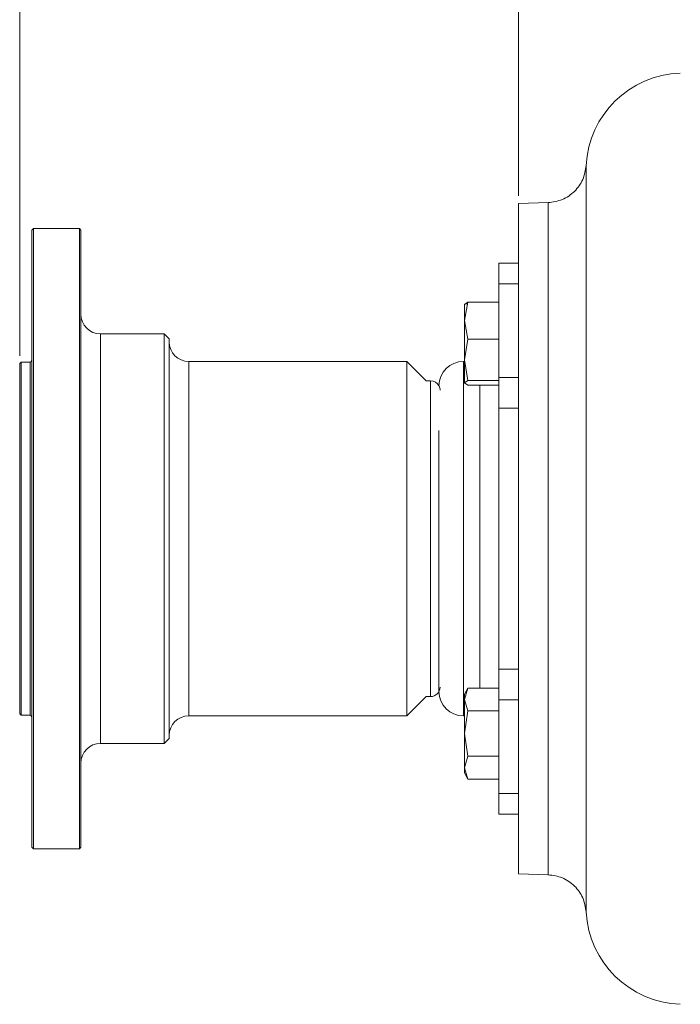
# Model space of a CAD drawing. Header units: inches. Extents: x 0.3 to 33.9, y 0.2 to 21.7.
# Tile 13 of 28: x 16.3 to 20.5, y 7.5 to 13.7. Entities that reach past the tile are written whole.
import ezdxf

# ---------------------------------------------------------------- set-up
doc = ezdxf.new("R2010")
doc.units = ezdxf.units.IN
doc.header["$MEASUREMENT"] = 0
doc.layers.add('SLD-0', color=7, linetype='Continuous', lineweight=15)
doc.styles.add('SLDTEXTSTYLE0', font='TXT', dxfattribs={"width": 0.75})
doc.dimstyles.new('SLDDIMSTYLE0', dxfattribs={"dimtxt": 0.25, "dimasz": 0.13, "dimexe": 0, "dimexo": 0.0625, "dimgap": 0.0625, "dimtad": 0, "dimtih": 1, "dimtoh": 1, "dimdec": 4, "dimrnd": 1e-09, "dimzin": 12, "dimdsep": 46, "dimtxsty": 'SLDTEXTSTYLE0', "dimsah": 1, "dimcen": 0.09, "dimadec": 0, "dimazin": 3, "dimtfac": 1, "dimtdec": 4, "dimtofl": 0, "dimtmove": 0, "dimatfit": 3, "dimfxl": 1, "dimfrac": 2, "dimtolj": 1, "dimtzin": 12, "dimarcsym": 0})

# ---------------------------------------------------------------- blocks, each defined once
blk = doc.blocks.new('*D19')
at = {"layer": 'SLD-0'}
for p, q in [((16.2904, 11.5966), (16.2904, 15.9238)), ((24.024, 12.2217), (24.024, 15.9238)), ((19.6781, 15.8356), (19.6273, 15.8356)), ((19.6273, 15.8356), (19.6273, 15.4387)), ((20.6363, 15.8356), (20.6871, 15.8356)), ((20.6871, 15.8356), (20.6871, 15.4387)), ((16.2904, 15.7988), (19.5386, 15.7988)), ((24.024, 15.7988), (20.7759, 15.7988)), ((19.6273, 15.4387), (19.6781, 15.4387)), ((20.6871, 15.4387), (20.6363, 15.4387))]:
    blk.add_line(p, q, dxfattribs=at)
for points in [[(16.2904, 15.7988), (16.4204, 15.7788), (16.4204, 15.8188)], [(24.024, 15.7988), (23.894, 15.8188), (23.894, 15.7788)]]:
    blk.add_solid(points, dxfattribs=at)
at = {"layer": 'SLD-0', "char_height": 0.25, "attachment_point": 1, "style": 'SLDTEXTSTYLE0'}
for s, insert in [('7.73', (19.7324, 16.2086, -0.4389)), ('196.4', (19.7416, 15.761, -0.4389))]:
    blk.add_mtext(s, dxfattribs=dict(at, insert=insert))
blk = doc.blocks.new('*D22')
at = {"layer": 'SLD-0'}
for p, q in [((19.456, 12.6125), (19.456, 14.6575)), ((24.024, 12.2217), (24.024, 14.6575)), ((21.2609, 14.5693), (21.2101, 14.5693)), ((21.2101, 14.5693), (21.2101, 14.1724)), ((22.2191, 14.5693), (22.2699, 14.5693)), ((22.2699, 14.5693), (22.2699, 14.1724)), ((19.456, 14.5325), (21.1213, 14.5325)), ((24.024, 14.5325), (22.3586, 14.5325)), ((21.2101, 14.1724), (21.2609, 14.1724)), ((22.2699, 14.1724), (22.2191, 14.1724))]:
    blk.add_line(p, q, dxfattribs=at)
for points in [[(19.456, 14.5325), (19.586, 14.5125), (19.586, 14.5525)], [(24.024, 14.5325), (23.894, 14.5525), (23.894, 14.5125)]]:
    blk.add_solid(points, dxfattribs=at)
at = {"layer": 'SLD-0', "char_height": 0.25, "attachment_point": 1, "style": 'SLDTEXTSTYLE0'}
for s, insert in [('4.57', (21.3152, 14.9423, -0.4389)), ('116.0', (21.3244, 14.4947, -0.4389))]:
    blk.add_mtext(s, dxfattribs=dict(at, insert=insert))

msp = doc.modelspace()

# ---------------------------------------------------------------- linework, layer by layer
at = {"color": 7, "linetype": 'Continuous', "lineweight": 15}
for p, q in [((19.64525, 12.5691), (19.45598, 12.56249)), ((19.45598, 12.56249), (19.45598, 11.97718)), ((16.37694, 12.40432), (16.36694, 12.39432)), ((16.36694, 8.54542), (16.36694, 12.39432)), ((16.66894, 12.40432), (16.37694, 12.40432)), ((16.37694, 12.40432), (16.37694, 8.53577)), ((16.67894, 12.39432), (16.66894, 12.40432)), ((16.66894, 8.46632), (16.66894, 12.40432)), ((16.67894, 12.39432), (16.67894, 8.47632)), ((19.45598, 12.18532), (19.33098, 12.18532)), ((19.33098, 12.18532), (19.33098, 12.05276)), ((19.45598, 12.05276), (19.33098, 12.05276)), ((19.33098, 12.05276), (19.33098, 11.45955)), ((19.45598, 11.97514), (19.45598, 11.9029)), ((19.11312, 11.9243), (19.11206, 11.92246)), ((19.13456, 11.93644), (19.11223, 11.81965)), ((19.11223, 11.9214), (19.13456, 11.93644)), ((19.11223, 11.81965), (19.11223, 11.92267)), ((19.11358, 11.92291), (19.13456, 11.92771)), ((19.33098, 11.93644), (19.13456, 11.93644)), ((19.33098, 11.81965), (19.33098, 11.93644)), ((19.45598, 11.9029), (19.45598, 10.43532)), ((19.11223, 11.57101), (19.11223, 11.81965)), ((19.11223, 11.81965), (19.13456, 11.70285)), ((19.33098, 11.81965), (19.33098, 11.70285)), ((17.20794, 11.73532), (16.80394, 11.73532)), ((17.23894, 11.70432), (17.20794, 11.73532)), ((17.20794, 9.13532), (17.20794, 11.73532)), ((17.23894, 11.70432), (17.23894, 9.16632)), ((19.13456, 11.70285), (19.11223, 11.57101)), ((19.33098, 11.70285), (19.13456, 11.70285)), ((19.33098, 11.70285), (19.33098, 11.57101)), ((19.11223, 11.57101), (19.13456, 11.43917)), ((19.11223, 11.42412), (19.11223, 11.57101)), ((19.33098, 11.43917), (19.33098, 11.57101)), ((16.30044, 11.55657), (16.29044, 11.54657)), ((16.29044, 9.36327), (16.29044, 11.54657)), ((16.35694, 11.55657), (16.30044, 11.55657)), ((16.30044, 11.55657), (16.30044, 9.35362)), ((18.74694, 11.56032), (17.36394, 11.56032)), ((18.86944, 11.43782), (18.74694, 11.56032)), ((18.74694, 9.31032), (18.74694, 11.56032)), ((19.11223, 11.56032), (19.10598, 11.56032)), ((19.45598, 11.45955), (19.33098, 11.45955)), ((19.33098, 11.45955), (19.33098, 11.26307)), ((18.89798, 11.43782), (18.86944, 11.43782)), ((18.95098, 11.40532), (18.95098, 11.4045)), ((19.11206, 11.42306), (19.11312, 11.42122)), ((19.13456, 11.43917), (19.11223, 11.42412)), ((19.11223, 11.42412), (19.13456, 11.40907)), ((19.13456, 11.43917), (19.33098, 11.43917)), ((19.33098, 11.40907), (19.13456, 11.40907)), ((19.33098, 11.43917), (19.33098, 11.42412)), ((19.45598, 11.26307), (19.33098, 11.26307)), ((19.33098, 11.26307), (19.33098, 9.60757)), ((19.45598, 10.43532), (19.45598, 8.30816)), ((19.45598, 9.60757), (19.33098, 9.60757)), ((19.33098, 9.60757), (19.33098, 9.4111)), ((19.13466, 9.48673), (19.11223, 9.44788)), ((19.13456, 9.48656), (19.11223, 9.41439)), ((19.11223, 9.41439), (19.11223, 9.44788)), ((19.33098, 9.48656), (19.13456, 9.48656)), ((19.33098, 9.48656), (19.33098, 9.41439)), ((18.74694, 9.31032), (18.86944, 9.43282)), ((18.86944, 9.43282), (18.89798, 9.43282)), ((19.11223, 9.41439), (19.13456, 9.34222)), ((19.11223, 9.19788), (19.11223, 9.41439)), ((19.33098, 9.34222), (19.33098, 9.41439)), ((19.45598, 9.4111), (19.33098, 9.4111)), ((19.33098, 9.4111), (19.33098, 8.81788)), ((16.29044, 9.32407), (16.29044, 9.36327)), ((16.29044, 9.32407), (16.30044, 9.31407)), ((16.30044, 9.35362), (16.30044, 9.31407)), ((19.13456, 9.34222), (19.11223, 9.19788)), ((19.13456, 9.34222), (19.33098, 9.34222)), ((19.33098, 9.19788), (19.33098, 9.34222)), ((16.30044, 9.31407), (16.35694, 9.31407)), ((17.36394, 9.31032), (18.74694, 9.31032)), ((19.10598, 9.31032), (19.11223, 9.31032)), ((19.11223, 9.19788), (19.13456, 9.05355)), ((19.11223, 8.98138), (19.11223, 9.19788)), ((19.33098, 9.05355), (19.33098, 9.19788)), ((16.80394, 9.13532), (17.20794, 9.13532)), ((17.20794, 9.13532), (17.23894, 9.16632)), ((19.13456, 9.05355), (19.11223, 8.98138)), ((19.33098, 9.05355), (19.13456, 9.05355)), ((19.33098, 8.98138), (19.33098, 9.05355)), ((19.11223, 8.98138), (19.13456, 8.90921)), ((19.11223, 8.94788), (19.11223, 8.98138)), ((19.11223, 8.94788), (19.13466, 8.90904)), ((19.33098, 8.98138), (19.33098, 8.90921)), ((19.33098, 8.90921), (19.13456, 8.90921)), ((19.33098, 8.81788), (19.45598, 8.81788)), ((19.33098, 8.81788), (19.33098, 8.68532)), ((19.33098, 8.68532), (19.45598, 8.68532)), ((16.36694, 8.47632), (16.36694, 8.54542)), ((16.37694, 8.53577), (16.37694, 8.46632)), ((16.36694, 8.47632), (16.37694, 8.46632)), ((16.37694, 8.46632), (16.66894, 8.46632)), ((16.66894, 8.46632), (16.67894, 8.47632)), ((19.45598, 8.30816), (19.64525, 8.30155))]:
    msp.add_line(p, q, dxfattribs=at)
at = {"color": 8, "linetype": 'Continuous', "lineweight": 15}
for p, q in [((16.80394, 11.73532), (16.80394, 9.13532)), ((16.35694, 9.35362), (16.35694, 11.55657)), ((17.36394, 11.56032), (17.36394, 9.31032)), ((19.10598, 11.56032), (19.10598, 11.23082)), ((18.89798, 11.43782), (18.89798, 9.43282)), ((19.21098, 11.23082), (19.21098, 11.40907)), ((19.10598, 11.23082), (19.10598, 9.31032)), ((19.21098, 9.48656), (19.21098, 11.23082)), ((16.35694, 9.31407), (16.35694, 9.35362))]:
    msp.add_line(p, q, dxfattribs=at)
at = {"color": 7, "linetype": 'Continuous', "lineweight": 15}
for centre, radius, start, end in [((20.50398, 12.77202), 0.62, 92, 176.92064), ((16.80394, 11.86032), 0.125, 180, 270), ((17.36394, 11.68532), 0.125, 180, 270), ((16.35694, 11.56657), 0.01, 270, 0), ((19.10598, 11.40532), 0.155, 90, 180), ((18.89798, 11.37782), 0.06, 27.950341, 90), ((18.89798, 11.37782), 0.06, 0, 26.778465), ((18.89798, 9.49282), 0.06, 270, 0), ((19.10598, 9.46532), 0.155, 180, 270), ((16.35694, 9.30407), 0.01, 0, 90), ((17.36394, 9.18532), 0.125, 90, 180), ((16.80394, 9.01032), 0.125, 90, 180), ((20.50398, 8.09862), 0.62, 183.087901, 268)]:
    msp.add_arc(centre, radius, start, end, dxfattribs=at)
for points, knots in [([(19.88488, 12.80538), (19.87988, 12.77471), (19.86987, 12.71335), (19.81397, 12.63671), (19.73628, 12.58225), (19.67474, 12.57342), (19.64397, 12.56901)], [0, 0, 0, 0, 0.2499928, 0.4999851, 0.7499922, 1, 1, 1, 1]), ([(18.95098, 11.12122), (18.95098, 11.09235), (18.95098, 11.03373), (18.95098, 10.93237), (18.95098, 10.8298), (18.95098, 10.72933), (18.95098, 10.63374), (18.95098, 10.5354), (18.95098, 10.40209), (18.95098, 10.26907), (18.95098, 10.14131), (18.95098, 10.02131), (18.95098, 9.88533), (18.95098, 9.76078), (18.95098, 9.66837), (18.95098, 9.59934), (18.95098, 9.54681), (18.95098, 9.50916), (18.95098, 9.48424), (18.95098, 9.46828), (18.95098, 9.46631), (18.95098, 9.46532)], [0, 0, 0, 0, 0.0517641, 0.1051416, 0.1600076, 0.2029081, 0.2457994, 0.2896127, 0.3334167, 0.4209168, 0.4638172, 0.5067086, 0.5889705, 0.6665833, 0.7183535, 0.7717248, 0.8265909, 0.8694913, 0.9123827, 0.956196, 1, 1, 1, 1]), ([(19.64397, 8.3015), (19.67474, 8.29708), (19.73628, 8.28826), (19.81397, 8.2338), (19.86987, 8.15715), (19.87988, 8.09579), (19.88488, 8.06511)], [0, 0, 0, 0, 0.2500007, 0.5000049, 0.7499999, 1, 1, 1, 1])]:
    msp.add_open_spline(points, degree=3, knots=knots, dxfattribs=at)
at = {"color": 8, "linetype": 'Continuous', "lineweight": 15}
for points, knots in [([(19.88488, 12.80535), (19.88488, 12.80528), (19.88488, 12.80509), (19.88488, 12.80248), (19.88489, 12.79642), (19.88489, 12.78673), (19.88489, 12.7755), (19.88489, 12.76388), (19.88489, 12.75042), (19.88489, 12.73282), (19.88488, 12.70871), (19.88488, 12.68049), (19.88487, 12.65219), (19.88487, 12.62064), (19.88487, 12.58061), (19.88487, 12.52434), (19.88488, 12.45391), (19.88488, 12.38317), (19.88489, 12.32153), (19.88489, 12.27686), (19.88489, 12.23183), (19.88489, 12.17828), (19.88488, 12.10264), (19.88488, 12.00988), (19.88488, 11.90682), (19.88488, 11.8071), (19.88488, 11.72201), (19.88488, 11.64962), (19.88488, 11.59219), (19.88489, 11.53608), (19.88489, 11.4786), (19.88489, 11.41514), (19.88489, 11.33013), (19.88488, 11.23278), (19.88488, 11.13317), (19.88488, 11.05484), (19.88488, 10.97969), (19.88488, 10.85472), (19.88488, 10.70866), (19.88488, 10.57325), (19.88488, 10.5054), (19.88488, 10.47146), (19.88488, 10.45449), (19.88488, 10.446), (19.88488, 10.44176), (19.88488, 10.43964), (19.88488, 10.43858), (19.88488, 10.43805), (19.88488, 10.43778), (19.88488, 10.43765), (19.88488, 10.43758), (19.88488, 10.43755), (19.88488, 10.43753), (19.88488, 10.43752), (19.88488, 10.43752), (19.88488, 10.43752), (19.88488, 10.43752), (19.88488, 10.43752), (19.88488, 10.4284), (19.88488, 10.39931), (19.88488, 10.34037), (19.88488, 10.26014), (19.88488, 10.17662), (19.88488, 10.10007), (19.88488, 10.03138), (19.88488, 9.9635), (19.88488, 9.85631), (19.88488, 9.71028), (19.88488, 9.57142), (19.88488, 9.47643), (19.88488, 9.42349), (19.88488, 9.37116), (19.88488, 9.31947), (19.88488, 9.26846), (19.88488, 9.21815), (19.88488, 9.16859), (19.88488, 9.12674), (19.88488, 9.0877), (19.88488, 9.04271), (19.88488, 8.9812), (19.88488, 8.9131), (19.88488, 8.85077), (19.88488, 8.80144), (19.88488, 8.69895), (19.88488, 8.55054), (19.88488, 8.3777), (19.88488, 8.27503), (19.88488, 8.21955), (19.88489, 8.19703), (19.88489, 8.17545), (19.88488, 8.15454), (19.88488, 8.13434), (19.88488, 8.11843), (19.88488, 8.10735), (19.88488, 8.09897), (19.88488, 8.09086), (19.88488, 8.08188), (19.88488, 8.07389), (19.88489, 8.06835), (19.88489, 8.06581), (19.88489, 8.06485), (19.88489, 8.06512), (19.88489, 8.06513)], [0, 0, 0, 0, 0.0063189, 0.016123, 0.0289825, 0.0413248, 0.051654, 0.0601765, 0.0681487, 0.0787006, 0.0911196, 0.1048631, 0.1160934, 0.1245436, 0.1392453, 0.1561409, 0.1752308, 0.1963562, 0.2079246, 0.2171466, 0.2254482, 0.2362427, 0.2496548, 0.269501, 0.2875228, 0.3037203, 0.3196574, 0.3288255, 0.3379937, 0.3463822, 0.3545404, 0.3639709, 0.3746735, 0.3918924, 0.4059716, 0.4169108, 0.4247098, 0.4372159, 0.4684705, 0.4841025, 0.4919191, 0.4958275, 0.4977816, 0.4987587, 0.4992473, 0.4994915, 0.4996137, 0.4996747, 0.4997053, 0.4997205, 0.4997282, 0.499732, 0.4997339, 0.4997349, 0.4997353, 0.4997356, 0.4997357, 0.4997358, 0.4997358, 0.5034079, 0.5114599, 0.5234885, 0.5357811, 0.5452515, 0.5545837, 0.5637987, 0.5730821, 0.5987939, 0.6247821, 0.6326004, 0.6404188, 0.6482372, 0.6560556, 0.663874, 0.6716923, 0.6795105, 0.6873286, 0.6918081, 0.698512, 0.7094927, 0.7227156, 0.7337533, 0.7427939, 0.7498372, 0.7914836, 0.8331298, 0.8747765, 0.8845786, 0.8936722, 0.9013167, 0.9120626, 0.922886, 0.933148, 0.9407332, 0.9456417, 0.9522104, 0.9611678, 0.9721922, 0.9828906, 0.9920898, 0.9998558, 1, 1, 1, 1]), ([(19.64397, 12.569), (19.64397, 12.56549), (19.64397, 12.55844), (19.64397, 12.5018), (19.64397, 12.41239), (19.64397, 12.28844), (19.64397, 12.13297), (19.64397, 11.94841), (19.64397, 11.73797), (19.64397, 11.50524), (19.64397, 11.2542), (19.64397, 10.98915), (19.64397, 10.71463), (19.64397, 10.43532), (19.64397, 10.15602), (19.64397, 9.88149), (19.64397, 9.61644), (19.64397, 9.36541), (19.64397, 9.13268), (19.64397, 8.92223), (19.64397, 8.73769), (19.64397, 8.58212), (19.64397, 8.45858), (19.64397, 8.36765), (19.64397, 8.31662), (19.64397, 8.29551), (19.64397, 8.3016), (19.64397, 8.3016)], [0, 0, 0, 0, 0.0415607, 0.0832312, 0.1249017, 0.1665722, 0.2082427, 0.2499132, 0.2915837, 0.3332542, 0.3749247, 0.4165952, 0.4582657, 0.4999362, 0.5416067, 0.5832772, 0.6249477, 0.6666182, 0.7082887, 0.7499592, 0.7916297, 0.8333002, 0.8749707, 0.9166412, 0.9583117, 0.9999822, 1, 1, 1, 1])]:
    msp.add_open_spline(points, degree=3, knots=knots, dxfattribs=at)

# ---------------------------------------------------------------- dimensions: what is measured, and where the dimension line sits
at = {"layer": 'SLD-0'}
for base, p2, picture, middle in [((16.29044, 15.79879), (16.29044, 11.54657), '*D19', (20.15721, 15.79879)), ((19.45598, 14.53245), (19.45598, 12.56249), '*D22', (21.73998, 14.53245))]:
    dim = msp.add_linear_dim(base=base, p1=(24.02398, 12.1717), p2=p2, dimstyle='SLDDIMSTYLE0', dxfattribs=at)
    dim.commit()
    dim.dimension.update_dxf_attribs({"geometry": picture, "text_midpoint": middle, "dimtype": 160})

doc.saveas('drawing.dxf')
